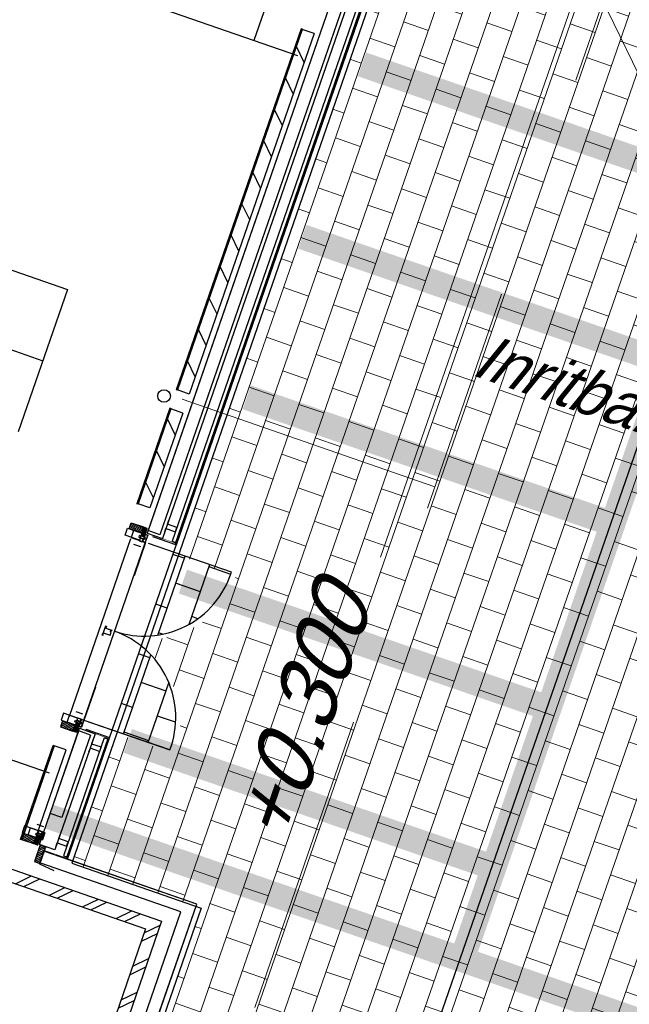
# Model space of a CAD drawing. Header units: metres. Extents: x 128615 to 129083, y 455669 to 456034.
# Tile 17 of 158: x 128748.35 to 128753.2, y 455835.78 to 455843.6. Entities that reach past the tile are written whole.
import ezdxf
from ezdxf.lldxf.tags import DXFTag

# ---------------------------------------------------------------- set-up
doc = ezdxf.new("R2010")
doc.units = ezdxf.units.M
doc.linetypes.add('DASHED', pattern=[19.049999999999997, 12.7, -6.35])
doc.linetypes.add('RI-AWZI_TERREINRIOLERING', pattern=[19.8, 6, -1.8, 2.4, -1.8, 1.8, -1.8, 2.4, -1.8])
for name, color, linetype, lineweight in [('B-WE-OG-HOOGTELIJN-G', 7, 'Continuous', 18), ('B-XX-RI-AWZI_TERREINRIOLERING-G', 10, 'RI-AWZI_TERREINRIOLERING', 18), ('B-XX-VH-BESTRATING-V', 1, 'Continuous', 18)]:
    doc.layers.add(name, color=color, linetype=linetype, lineweight=lineweight)
for name, color, linetype in [('B-XX-GR-GRAS-G', 90, 'Continuous'), ('B-XX-GR-KRUIDEN-G', 98, 'Continuous'), ('B-XX-KL-ELEKTRA-G_HDSR', 190, 'HDSR_Elektra'), ('B-XX-OG-BEBOUWING-G', 1, 'Continuous'), ('B-XX-RI-AWZI_BEDRIJFSWATER-G_HDSR', 150, 'HDSR_Bedrijfswater'), ('B-XX-RI-AWZI_BEDRIJFSWATER-T25_HDSR', 7, 'Continuous'), ('B-XX-RI-AWZI_TERREINRIOLERING-T25_HDSR', 7, 'Continuous'), ('B-XX-VH-BESTRATING-T25', 7, 'Continuous')]:
    doc.layers.add(name, color=color, linetype=linetype)
doc.styles.get("Standard").update_dxf_attribs({"font": 'arial.ttf'})
doc.styles.add('TAUW-ISOCP', font='tcb_isocp.shx')
doc.styles.add('tcb_isocp', font='tcb_isocp.shx')
tags = doc.linetypes.add('HDSR_Bedrijfswater', pattern='A,25,-2,["BW",Standard,S=1.5,R=0,X=0,Y=-0.75],-5', length=32).pattern_tags.tags
tags[6] = DXFTag(74, 10)
tags = doc.linetypes.add('HDSR_Elektra', pattern='A,25,-2,["E",Standard,S=1.5,R=0,X=0,Y=-0.75],-4', length=31).pattern_tags.tags
tags[6] = DXFTag(74, 10)
pattern_1 = [(70.90658155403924, (128778.7512123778, 455851.1508043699), (-0.1975346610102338, 0.06837709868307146), []), (160.9065815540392, (128778.7512123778, 455851.1508043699), (-0.1367541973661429, -0.3950693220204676), [0.2090343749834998, -0.2090343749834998]), (160.9065815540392, (128778.819589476, 455851.3483390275), (-0.1367541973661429, -0.3950693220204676), [-0.2090343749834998, 0.2090343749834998])]

msp = doc.modelspace()

# ---------------------------------------------------------------- hatches: boundary and pattern name
at = {"layer": 'B-XX-GR-GRAS-G'}
h = msp.add_hatch(dxfattribs=at)
h.set_pattern_fill('AR-SAND', color=256, scale=0.01999999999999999, angle=-116.5632943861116, style=0)
h.set_pattern_definition([(18.40658155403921, (128738.9979208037, 455858.1422880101), (0.2899431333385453, 0.935445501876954), [0, -0.7721600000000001, 0, -0.8636, 0, -0.8255]), (348.4065815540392, (128738.9979208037, 455858.1422880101), (1.318547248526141, 1.060693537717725), [0, -0.4165599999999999, 0, -0.6959599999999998, 0, -0.2666999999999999]), (308.4065815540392, (128738.4074554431, 455858.3466790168), (1.495894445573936, -0.5147657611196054), [0, -0.2539999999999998, 0, -0.9143999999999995, 0, -1.193799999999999]), (298.4065815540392, (128738.4074554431, 455858.3466790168), (1.588945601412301, -0.07820251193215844), [0, -0.1269999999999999, 0, -0.5994399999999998, 0, -0.6857999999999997])])
edge = h.paths.add_edge_path()
edge.add_line((128718.4737859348, 455835.5675399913), (128718.7100325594, 455835.4857626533))
edge.add_line((128718.7100325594, 455835.4857626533), (128719.8571266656, 455838.7996038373))
edge.add_line((128719.8571266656, 455838.7996038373), (128719.8603401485, 455838.8088872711))
edge.add_line((128719.8603401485, 455838.8088872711), (128728.6176974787, 455835.8094550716))
edge.add_line((128728.6176974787, 455835.8094550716), (128727.707325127, 455833.1514666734))
edge.add_line((128727.707325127, 455833.1514666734), (128743.7469743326, 455827.6091604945))
edge.add_line((128743.7469743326, 455827.6091604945), (128743.845094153, 455827.8926189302))
edge.add_line((128743.845094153, 455827.8926189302), (128753.1767621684, 455824.6659260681))
edge.add_line((128753.1767621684, 455824.6659260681), (128751.2071715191, 455818.9759738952))
edge.add_line((128751.2071715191, 455818.9759738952), (128750.9434317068, 455819.0672680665))
edge.add_line((128750.9434317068, 455819.0672680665), (128752.7621302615, 455824.3213079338))
edge.add_line((128752.7621302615, 455824.3213079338), (128743.9431941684, 455827.3740039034))
edge.add_line((128743.9431941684, 455827.3740039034), (128741.5596138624, 455820.5014139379))
edge.add_line((128741.5596138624, 455820.5014139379), (128737.240533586, 455821.9823502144))
edge.add_line((128737.240533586, 455821.9823502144), (128716.5853280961, 455830.8609510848))
edge.add_line((128716.5853280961, 455830.8609510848), (128714.6911999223, 455833.4517016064))
edge.add_line((128714.6911999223, 455833.4517016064), (128715.7625574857, 455836.506038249))
edge = h.paths.add_edge_path(flags=16)
edge.add_arc((128736.0536065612, 455824.6643860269), 0.244154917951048, 105.90658159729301, 215.9065814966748, ccw=False)
edge.add_arc((128736.1844503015, 455825.0423806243), 0.2441549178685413, 105.9065816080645, 215.9065815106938, ccw=False)
edge.add_arc((128736.3152940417, 455825.4203752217), 0.2441549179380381, 105.9065816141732, 215.9065815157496, ccw=False)
edge.add_arc((128736.446137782, 455825.798369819), 0.2441549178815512, 105.9065815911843, 215.9065814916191, ccw=False)
edge.add_arc((128736.5769815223, 455826.1763644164), 0.2441549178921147, 105.90658160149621, 215.9065815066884, ccw=False)
edge.add_arc((128736.6939270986, 455826.4675260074), 0.192303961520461, 87.04087111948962, 197.0408710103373, ccw=False)
edge.add_arc((128736.8470429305, 455826.4618143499), 0.2441549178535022, 15.906581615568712, 125.90658151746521, ccw=False)
edge.add_arc((128737.2250375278, 455826.3309706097), 0.2441549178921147, 15.90658159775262, 125.90658150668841, ccw=False)
edge.add_arc((128737.6030321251, 455826.2001268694), 0.2441549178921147, 15.90658159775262, 125.90658150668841, ccw=False)
edge.add_arc((128737.9810267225, 455826.0692831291), 0.2441549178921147, 15.90658159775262, 125.90658150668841, ccw=False)
edge.add_arc((128738.3590213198, 455825.9384393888), 0.2441549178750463, 15.906581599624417, 125.9065815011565, ccw=False)
edge.add_arc((128738.7370159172, 455825.8075956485), 0.2441549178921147, 15.90658159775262, 125.90658150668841, ccw=False)
edge.add_arc((128739.1150105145, 455825.6767519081), 0.2441549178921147, 15.90658159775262, 125.90658150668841, ccw=False)
edge.add_arc((128739.4930051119, 455825.5459081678), 0.2441549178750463, 15.906581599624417, 125.9065815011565, ccw=False)
edge.add_arc((128739.8709997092, 455825.4150644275), 0.2441549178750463, 15.906581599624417, 125.9065815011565, ccw=False)
edge.add_arc((128740.2489943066, 455825.2842206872), 0.2441549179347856, 15.906581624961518, 125.9065815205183, ccw=False)
edge.add_arc((128740.616738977, 455825.1509338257), 0.2403198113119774, 13.584983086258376, 123.58498299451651, ccw=False)
edge.add_arc((128740.8117478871, 455824.9662955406), 0.2441549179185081, -29.09341840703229, 80.90658149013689, ccw=False)
edge.add_arc((128740.9865099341, 455824.6064925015), 0.244154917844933, -29.093418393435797, 80.90658151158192, ccw=False)
edge.add_arc((128741.1428086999, 455824.2543287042), 0.2403171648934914, -33.732980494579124, 76.26701940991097, ccw=False)
edge.add_arc((128741.1996318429, 455823.923003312), 0.24415491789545, -55.86154654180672, 54.13845336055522, ccw=False)
edge.add_arc((128741.1936173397, 455823.5230485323), 0.2441549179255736, -55.86154652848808, 54.13845337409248, ccw=False)
edge.add_arc((128741.1513394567, 455823.1593286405), 0.2413992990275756, -67.96513201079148, 42.03486789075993, ccw=False)
edge.add_arc((128741.0627786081, 455822.9087853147), 0.1811171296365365, -101.49806459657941, 8.50193529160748, ccw=False)
edge.add_arc((128740.8834872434, 455822.9290621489), 0.2441549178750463, 195.9065815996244, 305.90658150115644, ccw=False)
edge.add_arc((128740.505492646, 455823.0599058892), 0.2441549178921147, 195.9065815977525, 305.90658150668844, ccw=False)
edge.add_arc((128740.1274980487, 455823.1907496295), 0.2441549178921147, 195.9065815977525, 305.90658150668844, ccw=False)
edge.add_arc((128739.7495034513, 455823.3215933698), 0.2441549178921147, 195.9065815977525, 305.90658150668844, ccw=False)
edge.add_arc((128739.3715088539, 455823.4524371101), 0.2441549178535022, 195.9065816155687, 305.90658151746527, ccw=False)
edge.add_arc((128738.9935142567, 455823.5832808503), 0.2441549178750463, 195.9065815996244, 305.90658150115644, ccw=False)
edge.add_arc((128738.6155196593, 455823.7141245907), 0.2441549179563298, 195.9065816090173, 305.90658150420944, ccw=False)
edge.add_arc((128738.2375250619, 455823.8449683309), 0.2441549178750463, 195.9065815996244, 305.90658150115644, ccw=False)
edge.add_arc((128737.8595304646, 455823.9758120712), 0.2441549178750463, 195.9065815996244, 305.90658150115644, ccw=False)
edge.add_arc((128737.4815358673, 455824.1066558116), 0.2441549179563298, 195.9065816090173, 305.90658150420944, ccw=False)
edge.add_arc((128737.1035412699, 455824.2374995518), 0.2441549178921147, 195.9065815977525, 305.90658150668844, ccw=False)
edge.add_arc((128736.7255466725, 455824.3683432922), 0.2441549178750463, 195.9065815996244, 305.90658150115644, ccw=False)
edge.add_arc((128736.3475520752, 455824.4991870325), 0.2441549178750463, 195.9065815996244, 305.90658150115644, ccw=False)
edge.add_arc((128736.0154299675, 455824.5666757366), 0.1659363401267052, 195.9065816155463, 305.9065815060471, ccw=False)
at = {"layer": 'B-XX-GR-KRUIDEN-G'}
h = msp.add_hatch(dxfattribs=at)
h.set_pattern_fill('SWAMP', color=256, scale=0.2, angle=-116.5632943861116, style=0)
h.set_pattern_definition([(340.9065815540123, (128738.9979208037, 455858.1422880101), (3.839350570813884, 3.326515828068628), [0.6349999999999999, -4.444999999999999]), (70.90658155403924, (128739.2979540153, 455858.0384307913), (-0.9611808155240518, 4.988231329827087), [0.3174999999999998, -8.481319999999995]), (70.90658155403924, (128739.3729632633, 455858.0124661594), (-0.9611808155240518, 4.988231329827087), [0.2539999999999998, -8.544819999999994]), (70.90658155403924, (128739.2229447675, 455858.0643954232), (-0.9611808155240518, 4.988231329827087), [0.2539999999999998, -8.544819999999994]), (40.90658155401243, (128739.4479706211, 455857.9865021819), (-0.9611719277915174, 4.988233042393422), [0.2032, -4.876799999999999]), (100.9065815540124, (128739.1479374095, 455858.0903594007), (-4.8005224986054, 1.661717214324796), [0.2032, -4.8768])])
edge = h.paths.add_edge_path()
edge.add_line((128948.4118116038, 455833.4579504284), (128948.6455033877, 455826.0782791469))
edge.add_line((128948.6455033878, 455826.0782791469), (128943.9095911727, 455812.3966981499))
edge.add_line((128943.9095911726, 455812.3966981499), (128941.3888850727, 455813.2785094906))
edge.add_line((128941.3888850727, 455813.2785094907), (128942.1339618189, 455815.4309623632))
edge.add_arc((128932.745274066, 455818.888458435), 10.00508554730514, -20.21683048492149, 71.17534409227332)
edge.add_line((128935.9736453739, 455828.358376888), (128892.1860483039, 455843.579290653))
edge.add_arc((128893.6952972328, 455847.9211051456), 4.596649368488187, -157.04283936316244, -109.16785423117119, ccw=False)
edge.add_arc((128894.4307678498, 455848.232645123), 5.395382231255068, 162.5112662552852, 202.9571606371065, ccw=False)
edge.add_line((128889.2847814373, 455849.8540560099), (128901.8557516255, 455885.6735668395))
edge.add_line((128901.8557516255, 455885.6735668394), (128887.2242848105, 455890.7225570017))
edge.add_line((128887.2242848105, 455890.7225570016), (128887.1817624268, 455890.5997140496))
edge.add_line((128887.1817624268, 455890.5997140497), (128874.5146120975, 455895.1035688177))
edge.add_line((128874.5146120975, 455895.1035688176), (128873.5283828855, 455892.2544503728))
edge.add_arc((128867.280722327, 455871.995513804), 21.20041917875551, 72.86074229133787, 176.4358647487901)
edge.add_line((128846.121308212, 455873.313454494), (128835.0103701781, 455877.1887525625))
edge.add_arc((128817.5916042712, 455889.2204382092), 21.17014088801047, -34.63404912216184, -24.22743715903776)
edge.add_line((128836.8971577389, 455880.5330640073), (128837.0847450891, 455880.5150973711))
edge.add_line((128837.0847450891, 455880.5150973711), (128838.2442237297, 455883.7950644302))
edge.add_line((128838.2442237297, 455883.7950644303), (128838.0851409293, 455883.9110295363))
edge.add_arc((128817.5916042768, 455889.2204382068), 21.17014088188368, -14.52468191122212, 21.05836036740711)
edge.add_line((128837.3478955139, 455896.8272655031), (128838.4437976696, 455897.45125095))
edge.add_line((128838.4437976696, 455897.45125095), (128836.9196742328, 455900.519436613))
edge.add_line((128836.9196742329, 455900.519436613), (128835.8290882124, 455899.9707426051))
edge.add_arc((128817.5916042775, 455889.2204382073), 21.17014088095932, 30.51773535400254, 65.7725628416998)
edge.add_line((128826.2789784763, 455908.5259916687), (128826.2969451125, 455908.713579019))
edge.add_line((128826.2969451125, 455908.7135790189), (128823.0169780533, 455909.8730576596))
edge.add_line((128823.0169780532, 455909.8730576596), (128822.9010129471, 455909.7139748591))
edge.add_arc((128817.591604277, 455889.2204382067), 21.17014088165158, 75.47531808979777, 155.5873596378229)
edge.add_line((128798.3142327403, 455897.9701702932), (128798.1176121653, 455897.9799474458))
edge.add_line((128798.1176121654, 455897.9799474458), (128797.7211869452, 455896.8585281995))
edge.add_line((128797.7211869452, 455896.8585281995), (128793.8072384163, 455898.2133509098))
edge.add_arc((128775.6531717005, 455909.0573338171), 21.14620778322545, -30.85117203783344, -24.45064201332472)
edge.add_line((128794.9029489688, 455900.3047239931), (128795.4902118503, 455900.2458409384))
edge.add_line((128795.4902118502, 455900.2458409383), (128796.7020683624, 455903.7467742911))
edge.add_line((128796.7020683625, 455903.746774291), (128796.1976420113, 455904.0486570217))
edge.add_arc((128775.6531716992, 455909.057333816), 21.14620778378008, -13.70124981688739, 21.18853243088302)
edge.add_line((128795.3698146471, 455916.7003760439), (128797.9082227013, 455917.9559061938))
edge.add_line((128797.9082227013, 455917.9559061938), (128796.4067381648, 455921.1222890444))
edge.add_line((128796.4067381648, 455921.1222890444), (128793.8362756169, 455919.8525566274))
edge.add_arc((128775.6531717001, 455909.0573338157), 21.1462077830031, 30.69740409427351, 65.54935799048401)
edge.add_line((128784.4057815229, 455928.3071110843), (128784.4646645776, 455928.8943739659))
edge.add_line((128784.4646645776, 455928.8943739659), (128780.9637312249, 455930.1062304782))
edge.add_line((128780.9637312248, 455930.1062304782), (128780.6618484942, 455929.6018041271))
edge.add_arc((128775.6531717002, 455909.0573338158), 21.14620778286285, 76.298750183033, 155.5095457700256)
edge.add_line((128756.4094808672, 455917.8233173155), (128755.8262168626, 455917.8979581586))
edge.add_line((128755.8262168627, 455917.8979581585), (128754.6142224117, 455914.3971073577))
edge.add_line((128754.6142224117, 455914.3971073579), (128755.1121866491, 455914.0802848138))
edge.add_arc((128775.6531716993, 455909.057333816), 21.1462077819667, 166.2589379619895, 191.7043835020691)
edge.add_line((128754.9466508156, 455904.7675673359), (128751.1985842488, 455903.6584638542))
edge.add_line((128751.1985842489, 455903.6584638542), (128751.1173775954, 455903.9197317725))
edge.add_line((128751.1173775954, 455903.9197317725), (128741.4969709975, 455907.2999279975))
edge.add_line((128741.4969709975, 455907.2999279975), (128757.0495062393, 455938.2990116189))
edge.add_line((128757.0495062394, 455938.2990116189), (128795.963293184, 455925.5684809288))
edge.add_line((128795.963293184, 455925.5684809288), (128808.0815679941, 455921.3936663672))
edge.add_line((128808.0815679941, 455921.3936663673), (128811.5859768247, 455919.9881814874))
edge.add_line((128811.5859768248, 455919.9881814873), (128842.9440111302, 455909.6012506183))
edge.add_line((128842.9440111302, 455909.6012506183), (128874.3253125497, 455899.2845629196))
edge.add_line((128874.3253125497, 455899.2845629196), (128897.3942134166, 455890.0887698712))
edge.add_line((128897.3942134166, 455890.0887698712), (128932.249899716, 455875.2515896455))
edge.add_line((128932.249899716, 455875.2515896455), (128958.9784740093, 455863.874893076))
edge.add_line((128958.9784740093, 455863.8748930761), (128948.4118116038, 455833.4579504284))
h.paths.add_polyline_path([(128845.694092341, 455904.4570519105), (128848.0856081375, 455905.5477301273), (128849.2310223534, 455903.2376735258), (128848.6444501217, 455901.5319182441), (128846.8291906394, 455902.1678003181)], flags=16)
at = {"layer": 'B-XX-OG-BEBOUWING-G'}
h = msp.add_hatch(dxfattribs=at)
h.set_pattern_fill('T,_O', color=256, scale=0.05985236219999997, angle=70.90658155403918)
h.set_pattern_definition([(115.9065815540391, (128750.1496517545, 455842.0761334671), (-0.1682426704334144, -0.08171813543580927), [])])
h.paths.add_polyline_path([(128750.6927675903, 455843.4926633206), (128750.5985014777, 455843.5252937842), (128749.6065359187, 455840.6596036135), (128749.700802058, 455840.6269732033)])
h = msp.add_hatch(dxfattribs=at)
h.set_pattern_fill('T,_O', color=256, scale=0.05985236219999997, angle=70.90658155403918)
h.set_pattern_definition([(115.9065815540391, (128749.4708909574, 455840.1152608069), (-0.1682426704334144, -0.08171813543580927), [])])
h.paths.add_polyline_path([(128749.2931886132, 455839.7543743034), (128749.3874547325, 455839.7217438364), (128749.6485933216, 455840.4761473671), (128749.554327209, 455840.5087778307)])
h = msp.add_hatch(dxfattribs=at)
h.set_pattern_fill('10300013,O', color=256, scale=99.75393699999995, angle=250.9065815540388)
h.set_pattern_definition([(25.90658155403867, (128744.0061487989, 455836.3595223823), (-0.0871660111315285, 0.1794588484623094), []), (25.90658155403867, (128744.0292217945, 455836.4261779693), (-0.0871660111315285, 0.1794588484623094), [])])
h.paths.add_polyline_path([(128742.240735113, 455836.1683592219), (128743.0662853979, 455838.5532921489), (128745.8942691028, 455837.5743788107), (128744.8272535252, 455834.4918765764), (128748.1831274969, 455833.3302326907), (128748.0623948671, 455832.981448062), (128748.2603537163, 455832.9129241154), (128748.5475016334, 455833.742465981), (128748.4532355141, 455833.775096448), (128748.3553441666, 455833.4922980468), (128745.0937363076, 455834.621311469), (128746.092227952, 455837.5058548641), (128749.353835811, 455836.376841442), (128749.0666879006, 455835.547299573), (128749.1609540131, 455835.5146691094), (128749.4807323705, 455836.438477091), (128740.4311845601, 455839.5709998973), (128740.3985541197, 455839.4767337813), (128742.8683265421, 455838.6218160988), (128742.1113001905, 455836.434842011), (128738.9622871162, 455837.5248804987), (128738.8937631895, 455837.3269216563)])
h = msp.add_hatch(dxfattribs=at)
h.set_pattern_fill('ANSI31', color=256, scale=0.09975393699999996, angle=-109.0934184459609, style=0)
h.set_pattern_definition([(115.9065815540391, (128774.1233714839, 455835.0596692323), (-0.01121617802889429, -0.005447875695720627), [])])
h.paths.add_polyline_path([(128749.2228032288, 455839.5571370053), (128749.2390945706, 455839.6042011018), (128749.3362516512, 455839.570569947), (128749.3199602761, 455839.5235058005)])
h = msp.add_hatch(dxfattribs=at)
h.set_pattern_fill('ANSI31', color=256, scale=0.04987696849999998, angle=25.90658155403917, style=0)
h.set_pattern_definition([(250.9065815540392, (128774.1233714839, 455835.0596692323), (0.005891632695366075, -0.002039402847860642), [])])
h.paths.add_polyline_path([(128749.3430078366, 455839.4923174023), (128749.3642042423, 455839.5535517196), (128749.3431680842, 455839.5608334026), (128749.3219717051, 455839.4995991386)])
h = msp.add_hatch(dxfattribs=at)
h.set_pattern_fill('ANSI37', color=256, scale=0.01995078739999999, angle=-109.0934184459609, style=0)
h.set_pattern_definition([(115.9065815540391, (128774.1217399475, 455835.0549559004), (-0.002243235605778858, -0.001089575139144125), []), (205.9065815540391, (128774.1217399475, 455835.0549559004), (0.001089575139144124, -0.002243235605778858), [])])
h.paths.add_polyline_path([(128749.3642042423, 455839.5535517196), (128749.366282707, 455839.5595561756), (128749.3452455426, 455839.5668382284), (128749.3431670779, 455839.5608337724)])
h = msp.add_hatch(dxfattribs=at)
h.set_pattern_fill('BRICK', color=256, scale=0.03291879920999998, angle=-26.50973163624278)
h.set_pattern_definition(pattern_1)
h.paths.add_polyline_path([(128750.035785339, 455839.2123073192), (128749.5774375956, 455839.3709654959), (128749.3463515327, 455838.7033807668, 0.3253126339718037)])
h = msp.add_hatch(dxfattribs=at)
h.set_pattern_fill('BRICK', color=256, scale=0.03291879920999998, angle=-26.50973163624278)
h.set_pattern_definition(pattern_1)
h.paths.add_polyline_path([(128749.3190669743, 455838.6245583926), (128749.0879809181, 455837.9569736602), (128749.5463286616, 455837.7983154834, 0.3253126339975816)])
h = msp.add_hatch(dxfattribs=at)
h.set_pattern_fill('ANSI31', color=256, scale=0.09975393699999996, angle=-109.0934184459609, style=0)
h.set_pattern_definition([(205.906581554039, (128771.046422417, 455826.1706683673), (-0.005447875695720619, 0.01121617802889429), [])])
h.paths.add_polyline_path([(128748.694142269, 455838.029887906), (128748.6778509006, 455837.9828237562), (128748.7750079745, 455837.9491926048), (128748.7912993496, 455837.9962567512)])
h = msp.add_hatch(dxfattribs=at)
h.set_pattern_fill('ANSI31', color=256, scale=0.04987696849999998, angle=25.90658155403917, style=0)
h.set_pattern_definition([(70.90658155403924, (128771.046422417, 455826.1706683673), (0.005891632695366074, -0.002039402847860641), [])])
h.paths.add_polyline_path([(128748.8286962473, 455838.0065221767), (128748.8074998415, 455837.9452878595), (128748.7864636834, 455837.9525695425), (128748.8076600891, 455838.0138038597)])
h = msp.add_hatch(dxfattribs=at)
h.set_pattern_fill('ANSI37', color=256, scale=0.01995078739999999, angle=-109.0934184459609, style=0)
h.set_pattern_definition([(205.906581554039, (128771.0480539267, 455826.175381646), (-0.001089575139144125, 0.002243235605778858), []), (115.9065815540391, (128771.0480539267, 455826.175381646), (0.002243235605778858, 0.001089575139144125), [])])
h.paths.add_polyline_path([(128748.8074998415, 455837.9452878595), (128748.8054213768, 455837.9392834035), (128748.7843842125, 455837.9465654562), (128748.7864626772, 455837.9525699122)])
h = msp.add_hatch(dxfattribs=at)
h.set_pattern_fill('ANSI31', color=256, scale=0.09975393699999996, angle=-109.0934184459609, style=0)
h.set_pattern_definition([(205.906581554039, (128770.7365282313, 455825.2754147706), (-0.005447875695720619, 0.01121617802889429), [])])
h.paths.add_polyline_path([(128748.3842480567, 455837.134634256), (128748.3679567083, 455837.0875701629), (128748.4651137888, 455837.0539390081), (128748.4814051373, 455837.1010031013)])
h = msp.add_hatch(dxfattribs=at)
h.set_pattern_fill('ANSI31', color=256, scale=0.04987696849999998, angle=25.90658155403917, style=0)
h.set_pattern_definition([(70.90658155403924, (128770.7365282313, 455825.2754147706), (0.005891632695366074, -0.002039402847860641), [])])
h.paths.add_polyline_path([(128748.5188020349, 455837.1112685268), (128748.4976056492, 455837.0500342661), (128748.476569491, 455837.0573159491), (128748.4977658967, 455837.1185502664)])
h = msp.add_hatch(dxfattribs=at)
h.set_pattern_fill('ANSI31', color=256, scale=0.09975393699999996, angle=160.9065815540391, style=0)
h.set_pattern_definition([(205.9065815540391, (128771.5065739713, 455834.9318556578), (0.005447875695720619, -0.01121617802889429), [])])
h.paths.add_polyline_path([(128748.5163345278, 455837.0432585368), (128748.4706684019, 455836.9113336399), (128748.5117148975, 455836.897125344), (128748.5573809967, 455837.0290501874)])
h = msp.add_hatch(dxfattribs=at)
h.set_pattern_fill('ANSI37', color=256, scale=0.01995078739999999, angle=-109.0934184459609, style=0)
h.set_pattern_definition([(205.906581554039, (128770.738159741, 455825.2801280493), (-0.001089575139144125, 0.002243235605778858), []), (115.9065815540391, (128770.738159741, 455825.2801280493), (0.002243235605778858, 0.001089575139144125), [])])
h.paths.add_polyline_path([(128748.4976056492, 455837.0500342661), (128748.4955271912, 455837.0440298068), (128748.4744900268, 455837.0513118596), (128748.4765684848, 455837.057316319)])
at = {"layer": 'B-XX-VH-BESTRATING-V'}
h = msp.add_hatch(dxfattribs=at)
h.set_pattern_fill('BRICK', color=256, scale=0.03307086, angle=-116.5097316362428)
h.set_pattern_definition([(340.9065815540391, (128781.00315288, 455850.7668853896), (0.0686929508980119, 0.1984471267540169), []), (70.90658155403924, (128781.00315288, 455850.7668853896), (-0.3968942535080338, 0.1373859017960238), [0.2099999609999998, -0.2099999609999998]), (70.90658155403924, (128781.2016000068, 455850.6981924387), (-0.3968942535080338, 0.1373859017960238), [-0.2099999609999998, 0.2099999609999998])])
edge = h.paths.add_edge_path()
edge.add_line((128831.6126664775, 455838.8346340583), (128839.0652869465, 455860.4902585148))
edge.add_line((128839.0652869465, 455860.4902585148), (128836.3034510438, 455861.4412710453))
edge.add_line((128836.3034510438, 455861.4412710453), (128833.541615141, 455862.3922835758))
edge.add_arc((128834.2946828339, 455864.407557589), 2.151381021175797, 165.7586443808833, 249.5102871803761, ccw=False)
edge.add_line((128832.2094179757, 455864.936812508), (128832.7229766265, 455866.3634640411))
edge.add_line((128832.7229766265, 455866.3634640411), (128829.5305935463, 455867.4960062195))
edge.add_line((128829.5305935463, 455867.4960062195), (128825.7790093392, 455865.6897798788))
edge.add_line((128825.7790093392, 455865.6897798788), (128824.1892600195, 455861.2288345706))
edge.add_line((128824.1892600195, 455861.2288345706), (128829.3480097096, 455859.4118744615))
edge.add_arc((128828.6821113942, 455857.5376763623), 1.98897940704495, -20.160679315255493, 70.43999003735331, ccw=False)
edge.add_line((128830.5492255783, 455856.8521665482), (128825.085613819, 455841.0700632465))
edge.add_arc((128820.6003911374, 455842.5189337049), 4.713432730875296, 246.4303146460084, 342.09788309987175, ccw=False)
edge.add_line((128818.7156584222, 455838.1987218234), (128794.9887339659, 455846.4591081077))
edge.add_line((128794.9887339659, 455846.4591081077), (128740.4443933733, 455865.3829613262))
edge.add_arc((128742.7378552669, 455872.1050294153), 7.102546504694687, 156.7495911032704, 251.16118143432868, ccw=False)
edge.add_line((128736.2121179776, 455874.9087625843), (128740.8492055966, 455888.4475361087))
edge.add_arc((128747.4193090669, 455885.7839878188), 7.08948158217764, 110.50432189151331, 157.9321541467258, ccw=False)
edge.add_line((128744.936019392, 455892.4243207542), (128746.0560372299, 455895.6599412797))
edge.add_line((128746.0560372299, 455895.6599412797), (128750.9663574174, 455893.9602221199))
edge.add_line((128750.9663574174, 455893.9602221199), (128752.5278960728, 455898.5416274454))
edge.add_line((128752.5278960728, 455898.5416274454), (128752.0152830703, 455900.3559231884))
edge.add_line((128752.0152830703, 455900.3559231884), (128751.9765845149, 455900.3451798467))
edge.add_line((128751.9765845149, 455900.3451798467), (128751.0126086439, 455903.818817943))
edge.add_line((128751.0126086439, 455903.818817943), (128743.3040688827, 455906.5354959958))
edge.add_line((128743.3040688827, 455906.5354959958), (128719.892912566, 455838.9029857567))
edge.add_line((128719.892912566, 455838.9029857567), (128720.2712589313, 455838.7734198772))
edge.add_line((128720.2712589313, 455838.7734198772), (128743.5504862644, 455906.0245387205))
edge.add_line((128743.5504862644, 455906.0245387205), (128750.6829467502, 455903.5108851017))
edge.add_line((128750.6829467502, 455903.5108851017), (128752.1090925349, 455898.5527556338))
edge.add_line((128752.1090925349, 455898.5527556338), (128750.717407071, 455894.4696833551))
edge.add_line((128750.717407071, 455894.4696833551), (128745.8088863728, 455896.1687796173))
edge.add_line((128745.8088863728, 455896.1687796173), (128744.6185725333, 455892.7300809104))
edge.add_arc((128747.419309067, 455885.7839878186), 7.489481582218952, 111.9598016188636, 158.0177529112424)
edge.add_line((128740.4743136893, 455888.5874452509), (128735.6521931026, 455874.5084362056))
edge.add_arc((128742.711383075, 455872.0759849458), 7.466524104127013, 160.9871051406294, 251.273710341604)
edge.add_line((128740.3142736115, 455865.0047157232), (128794.856583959, 455846.0815660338))
edge.add_line((128794.856583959, 455846.0815660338), (128818.5714073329, 455837.8252763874))
edge.add_arc((128820.6003911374, 455842.5189337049), 5.113432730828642, 246.6220382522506, 342.0506229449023)
edge.add_line((128825.4649488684, 455840.9430934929), (128830.9260443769, 455856.717928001))
edge.add_arc((128828.6821113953, 455857.5376763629), 2.388979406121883, 339.9318582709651, 430.4537588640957)
edge.add_line((128829.4813863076, 455859.7889831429), (128824.7008226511, 455861.4727425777))
edge.add_line((128824.7008226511, 455861.4727425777), (128826.1020253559, 455865.4046131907))
edge.add_line((128826.1020253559, 455865.4046131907), (128829.4604913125, 455867.0964502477))
edge.add_line((128829.4604913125, 455867.0964502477), (128832.2105117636, 455866.120842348))
edge.add_line((128832.2105117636, 455866.120842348), (128831.8267665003, 455865.0548087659))
edge.add_arc((128834.2946828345, 455864.4075575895), 2.551381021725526, 165.3042260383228, 249.6319906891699)
edge.add_line((128833.4066780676, 455862.0156979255), (128838.5569163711, 455860.2422612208))
edge.add_line((128838.5569163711, 455860.2422612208), (128831.2322111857, 455838.9583295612))
edge.add_arc((128836.4510621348, 455837.3560573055), 5.459274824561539, 162.9326608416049, 251.688394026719)
edge.add_line((128834.7358411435, 455832.1732300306), (128868.2102711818, 455820.5590485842))
edge.add_arc((128870.243457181, 455825.3755239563), 5.22802833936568, 247.1138597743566, 340.4610631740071)
edge.add_line((128875.1704265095, 455823.6270235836), (128882.5907182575, 455844.7795449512))
edge.add_arc((128880.2053561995, 455845.6949556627), 2.55498119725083, 339.0051081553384, 400.5811834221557)
edge.add_line((128882.1458260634, 455847.357034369), (128879.1820600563, 455850.9862143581))
edge.add_line((128879.1820600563, 455850.9862143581), (128886.2461834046, 455856.9579368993))
edge.add_arc((128882.7728296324, 455860.6776088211), 5.089218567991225, 313.038728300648, 342.0620473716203)
edge.add_line((128887.6146643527, 455859.110196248), (128893.0181774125, 455874.5159597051))
edge.add_arc((128882.8722026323, 455877.7590635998), 10.65169127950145, 342.2738127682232, 419.290512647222)
edge.add_line((128888.3118646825, 455886.917043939), (128886.2148499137, 455887.872679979))
edge.add_line((128886.2148499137, 455887.872679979), (128886.1094443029, 455887.4783866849))
edge.add_line((128886.1094443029, 455887.4783866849), (128888.1745737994, 455886.5274173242))
edge.add_arc((128882.8857705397, 455877.7600346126), 10.23906438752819, -17.723255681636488, 58.900096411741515, ccw=False)
edge.add_line((128892.6388684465, 455874.6430616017), (128887.2355901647, 455859.2379771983))
edge.add_arc((128882.7728296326, 455860.677608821), 4.689218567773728, 313.1287842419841, 342.12093767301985, ccw=False)
edge.add_line((128885.978569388, 455857.2553283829), (128883.1729931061, 455854.8264816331))
edge.add_line((128883.1729931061, 455854.8264816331), (128878.5836409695, 455851.0866857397))
edge.add_line((128878.5836409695, 455851.0866857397), (128881.839104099, 455847.1002356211))
edge.add_arc((128880.2053561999, 455845.6949556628), 2.15498119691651, -21.143024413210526, 40.70070699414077, ccw=False)
edge.add_line((128882.2152704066, 455844.9176598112), (128877.8010034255, 455832.3322089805))
edge.add_line((128877.8010034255, 455832.3322089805), (128874.7932273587, 455823.7601450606))
edge.add_arc((128870.243457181, 455825.3755239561), 4.828028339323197, 246.96541338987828, 340.45278373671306, ccw=False)
edge.add_line((128868.354313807, 455820.9324400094), (128834.8638834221, 455832.552191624))
edge.add_arc((128836.4510621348, 455837.3560573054), 5.059274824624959, 163.0072479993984, 251.7166439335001, ccw=False)
h = msp.add_hatch(dxfattribs=at)
h.set_pattern_fill('BRICK', color=256, scale=0.03307086, angle=-116.5097316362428)
h.set_pattern_definition([(340.9065815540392, (128778.1828872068, 455854.1191263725), (0.06869295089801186, 0.1984471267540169), []), (70.90658155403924, (128778.1828872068, 455854.1191263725), (-0.3968942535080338, 0.1373859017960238), [0.2099999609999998, -0.2099999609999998]), (70.90658155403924, (128778.3813343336, 455854.0504334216), (-0.3968942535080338, 0.1373859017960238), [-0.2099999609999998, 0.2099999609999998])])
edge = h.paths.add_edge_path()
edge.add_arc((128751.3219678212, 455846.394278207), 9.372125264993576, 338.0283954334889, 431.0771489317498)
edge.add_line((128754.3612985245, 455855.2598972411), (128737.5441658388, 455861.0866553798))
edge.add_arc((128735.7230812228, 455855.8650819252), 5.53002518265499, 70.77318686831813, 161.0931870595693)
edge.add_line((128730.4914183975, 455857.6569755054), (128723.5752764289, 455837.6419488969))
edge.add_line((128723.5752764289, 455837.6419488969), (128723.9537030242, 455837.5123555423))
edge.add_line((128723.9537030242, 455837.5123555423), (128729.7329794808, 455854.2081124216))
edge.add_line((128729.7329794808, 455854.2081124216), (128729.7329354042, 455854.2081276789))
edge.add_line((128729.7329354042, 455854.2081276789), (128730.8698377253, 455857.5273652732))
edge.add_arc((128735.7230656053, 455855.8651140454), 5.129999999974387, 70.77344927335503, 161.0934494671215, ccw=False)
edge.add_line((128737.4123963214, 455860.708982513), (128754.2316041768, 455854.8815067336))
edge.add_arc((128751.3225362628, 455846.394138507), 8.972073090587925, -22.100399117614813, 71.08071322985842, ccw=False)
edge.add_line((128759.6353953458, 455843.0185690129), (128750.7112081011, 455817.2386564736))
edge.add_line((128750.7112081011, 455817.2386564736), (128751.0899095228, 455817.1086747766))
edge.add_line((128751.0899095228, 455817.1086747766), (128760.0133899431, 455842.8877252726))
h = msp.add_hatch(dxfattribs=at)
h.set_pattern_fill('BRICK', color=256, scale=0.03299999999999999, angle=-26.50973163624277)
h.set_pattern_definition([(70.90658155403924, (128778.8590521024, 455851.1544226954), (-0.198021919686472, 0.06854576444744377), []), (160.9065815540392, (128778.8590521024, 455851.1544226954), (-0.1370915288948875, -0.396043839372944), [0.2095499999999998, -0.2095499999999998]), (160.9065815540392, (128778.9275978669, 455851.3524446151), (-0.1370915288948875, -0.396043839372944), [-0.2095499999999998, 0.2095499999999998])])
edge = h.paths.add_edge_path()
edge.add_line((128759.0012112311, 455841.1863204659), (128756.2850414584, 455842.1265291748))
edge.add_line((128756.2850414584, 455842.1265291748), (128756.9285131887, 455843.985455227))
edge.add_line((128756.9285131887, 455843.985455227), (128751.8303110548, 455845.7502101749))
edge.add_line((128751.8303110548, 455845.7502101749), (128749.770277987, 455839.7989788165))
edge.add_line((128749.770277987, 455839.7989788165), (128749.6133143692, 455839.3455264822))
edge.add_line((128749.6133143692, 455839.3455264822), (128750.0727927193, 455839.1864769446))
edge.add_arc((128749.376647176, 455839.4063082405), 0.7300304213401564, 270.3932955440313, 342.4747413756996, ccw=False)
edge.add_line((128749.3816582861, 455838.6762950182), (128749.3543064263, 455838.5972782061))
edge.add_arc((128748.8990532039, 455838.0265865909), 0.730030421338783, -20.66157826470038, 51.419867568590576, ccw=False)
edge.add_line((128749.5821286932, 455837.7689972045), (128749.1226503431, 455837.928046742))
edge.add_line((128749.1226503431, 455837.928046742), (128748.7668211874, 455836.9000915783))
edge.add_line((128748.7668211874, 455836.9000915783), (128748.7715461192, 455836.8984560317))
edge.add_line((128748.7715461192, 455836.8984560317), (128749.7962317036, 455836.5417375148))
edge.add_line((128749.7962317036, 455836.5417375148), (128749.3840739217, 455835.3510545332))
edge.add_line((128749.3840739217, 455835.3510545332), (128750.2470342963, 455835.052338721))
edge.add_arc((128749.3065641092, 455835.3160880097), 0.9767537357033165, 254.53461634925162, 344.3341625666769, ccw=False)
edge.add_line((128749.0461067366, 455834.3747008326), (128748.4485411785, 455832.6483931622))
edge.add_line((128748.4485411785, 455832.6483931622), (128748.772708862, 455832.5361817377))
edge.add_arc((128748.0167196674, 455832.7978692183), 0.7999999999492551, 285.74057402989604, 340.906581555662, ccw=False)
edge.add_line((128748.2337453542, 455832.0278693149), (128747.1355242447, 455828.8552173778))
edge.add_line((128747.1355242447, 455828.8552173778), (128747.1582039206, 455828.8473667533))
edge.add_line((128747.1582039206, 455828.8473667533), (128747.1418484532, 455828.8001174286))
edge.add_line((128747.1418484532, 455828.8001174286), (128746.812994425, 455827.9234606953))
edge.add_line((128746.812994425, 455827.9234606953), (128746.5191842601, 455827.0749792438))
edge.add_line((128746.5191842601, 455827.0749792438), (128753.3035208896, 455824.7265647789))
edge.add_line((128753.3035208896, 455824.7265647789), (128759.0012112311, 455841.1863204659))

# ---------------------------------------------------------------- linework, layer by layer
at = {"layer": 'B-XX-KL-ELEKTRA-G_HDSR', "linetype": 'DASHED', "const_width": 0.1999999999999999}
for points in [[(128758.6554637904, 455855.7404761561), (128751.8682653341, 455836.1329080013), (128748.5859420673, 455837.2690906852)], [(128753.9823573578, 455842.2403179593), (128751.0733059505, 455843.2472920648)], [(128753.5080509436, 455840.8700870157), (128750.5989973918, 455841.8770616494)], [(128753.06645219, 455839.5943553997), (128750.1573997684, 455840.6013298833)], [(128752.5594338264, 455838.1296261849), (128749.6503802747, 455839.1366008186)], [(128752.1211072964, 455836.8633442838), (128749.2120537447, 455837.8703189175)], [(128765.3437655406, 455831.4683324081), (128751.8682653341, 455836.1329080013)]]:
    msp.add_lwpolyline(points, dxfattribs=at)
at = {"layer": 'B-XX-OG-BEBOUWING-G'}
for p, q in [((128754.2404232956, 455852.8418690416), (128749.7666454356, 455839.9175681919)), ((128754.2404232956, 455852.8418690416), (128749.7666454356, 455839.9175681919)), ((128750.5629706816, 455843.3159142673), (128742.6728961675, 455846.0470825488)), ((128751.3619613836, 455845.2886676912), (128749.3653454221, 455839.5206420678)), ((128751.4507468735, 455845.2402042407), (128749.4668674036, 455839.5089730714)), ((128751.4845073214, 455845.2462480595), (128749.4878913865, 455839.4782224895)), ((128751.5579029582, 455845.2143160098), (128749.5653215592, 455839.4579458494)), ((128751.5861827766, 455845.204526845), (128749.5936014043, 455839.448156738)), ((128749.5977476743, 455839.4296393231), (128751.6008897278, 455845.2165181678)), ((128751.0923192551, 455844.5096983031), (128749.3726012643, 455839.5416034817)), ((128751.3185579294, 455844.4313851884), (128749.5869590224, 455839.4289675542)), ((128749.5936014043, 455839.448156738), (128751.3185579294, 455844.4313851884)), ((128750.4132317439, 455844.0116702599), (128750.2141860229, 455843.4366469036)), ((128742.6568271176, 455843.5610131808), (128748.7334358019, 455841.4575804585)), ((128750.5897559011, 455843.530524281), (128749.5964282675, 455840.6608992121)), ((128749.6058548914, 455840.6576361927), (128750.5991824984, 455843.5272612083)), ((128750.5985014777, 455843.5252937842), (128749.6065359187, 455840.6596036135)), ((128750.6927675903, 455843.4926633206), (128749.700802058, 455840.6269732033)), ((128750.5991824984, 455843.5272612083), (128750.5897559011, 455843.530524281)), ((128750.6927675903, 455843.4926633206), (128750.5985014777, 455843.5252937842)), ((128742.4610444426, 455842.9954164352), (128748.5376531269, 455840.8919837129)), ((128748.7334358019, 455841.4575804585), (128748.3418704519, 455840.3263869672)), ((128749.6058548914, 455840.6576361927), (128749.5964282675, 455840.6608992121)), ((128749.700802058, 455840.6269732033), (128749.6065359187, 455840.6596036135)), ((128749.545581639, 455840.5140083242), (128749.2830809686, 455839.7556698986)), ((128749.2925075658, 455839.7524068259), (128749.5550082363, 455840.5107452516)), ((128749.5550082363, 455840.5107452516), (128749.545581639, 455840.5140083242)), ((128749.554327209, 455840.5087778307), (128749.2931886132, 455839.7543743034)), ((128749.6485933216, 455840.4761473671), (128749.3874547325, 455839.7217438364)), ((128749.6485933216, 455840.4761473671), (128749.554327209, 455840.5087778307)), ((128748.5888287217, 455837.6128138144), (128740.6987542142, 455840.3439820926)), ((128749.2925075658, 455839.7524068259), (128749.2830809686, 455839.7556698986)), ((128749.3874547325, 455839.7217438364), (128749.2931886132, 455839.7543743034)), ((128740.4311845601, 455839.5709998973), (128749.4807323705, 455836.438477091)), ((128749.3668838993, 455839.4945909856), (128748.8584791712, 455838.0258601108)), ((128749.3653454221, 455839.5206420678), (128749.4878913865, 455839.4782224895)), ((128749.4668674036, 455839.5089730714), (128749.3726012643, 455839.5416034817)), ((128749.4077728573, 455839.4953995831), (128749.5977554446, 455839.4296366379)), ((128749.234186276, 455839.4771878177), (128748.7453598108, 455838.0650166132)), ((128749.3158094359, 455839.4133139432), (128749.2611350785, 455839.4322395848)), ((128749.3533966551, 455839.4464790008), (128749.2616841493, 455839.1815306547)), ((128750.035785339, 455839.2123073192), (128749.3774018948, 455839.4402083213)), ((128749.5653215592, 455839.4579458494), (128749.5936091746, 455839.4481540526)), ((128749.0094966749, 455838.7113802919), (128749.0160227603, 455838.7302335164)), ((128749.0142099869, 455838.7097487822), (128749.0094966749, 455838.7113802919)), ((128749.0179080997, 455838.7295809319), (128749.0120346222, 455838.7126130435)), ((128749.0120346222, 455838.7126130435), (128749.0148626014, 455838.711634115)), ((128749.0148626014, 455838.711634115), (128749.0142099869, 455838.7097487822)), ((128749.0290749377, 455838.7679399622), (128749.0160227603, 455838.7302335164)), ((128749.0160227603, 455838.7302335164), (128749.0725824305, 455838.710655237)), ((128749.0333189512, 455838.7802004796), (128749.0290749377, 455838.7679399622)), ((128749.0309602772, 455838.7672873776), (128749.0345516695, 455838.7776625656)), ((128749.0780933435, 455838.7509721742), (128749.0309602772, 455838.7672873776)), ((128749.0380322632, 455838.77856897), (128749.0333189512, 455838.7802004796)), ((128749.0420189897, 455838.7809375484), (128749.0344776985, 455838.7835479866)), ((128749.0345516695, 455838.7776625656), (128749.0373796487, 455838.7766836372)), ((128749.0420189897, 455838.7809375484), (128749.03731688, 455838.7673536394)), ((128749.03731688, 455838.7673536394), (128749.0844499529, 455838.7510384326)), ((128749.0373796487, 455838.7766836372), (128749.0380322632, 455838.77856897)), ((128749.0725824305, 455838.710655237), (128749.0807400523, 455838.7342217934)), ((128749.0731987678, 455838.7368322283), (128749.0780933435, 455838.7509721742)), ((128749.0807400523, 455838.7342217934), (128749.0731987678, 455838.7368322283)), ((128749.0844499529, 455838.7510384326), (128749.080858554, 455838.7406632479)), ((128748.8645701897, 455838.0343077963), (128748.9569129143, 455838.3010767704)), ((128748.8555302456, 455838.0836129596), (128748.8008558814, 455838.1025386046)), ((128748.8617422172, 455838.0352867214), (128749.5463286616, 455837.7983154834)), ((128749.5463286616, 455837.7983154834), (128748.8813220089, 455838.0285091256)), ((128748.915752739, 455837.9168574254), (128748.8214865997, 455837.9494878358)), ((128748.8776959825, 455837.9640600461), (128749.0676785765, 455837.8982970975)), ((128749.0246840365, 455837.8960976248), (128748.6999485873, 455836.9579691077)), ((128749.0529638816, 455837.8863085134), (128748.7229774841, 455836.9330105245)), ((128749.0529638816, 455837.8863085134), (128748.7282284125, 455836.9481799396)), ((128748.7330273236, 455836.931547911), (128749.0676708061, 455837.8982997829)), ((128749.0246840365, 455837.8960976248), (128749.0529716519, 455837.8863058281)), ((128748.3595201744, 455837.0875943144), (128748.6177808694, 455837.8336838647)), ((128748.6272074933, 455837.8304208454), (128748.3689467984, 455837.084331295)), ((128748.6275275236, 455837.8313453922), (128748.3698420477, 455837.0869175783)), ((128748.4641081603, 455837.0542871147), (128748.7217936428, 455837.7987149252)), ((128748.6272074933, 455837.8304208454), (128748.6177808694, 455837.8336838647)), ((128748.7217936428, 455837.7987149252), (128748.6275275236, 455837.8313453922)), ((128746.092227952, 455837.5058548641), (128749.353835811, 455836.376841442)), ((128748.5456360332, 455837.1883593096), (128748.4909616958, 455837.2072850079)), ((128748.3689467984, 455837.084331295), (128748.3595201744, 455837.0875943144)), ((128748.3698420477, 455837.0869175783), (128748.4641081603, 455837.0542871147)), ((128748.5454127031, 455836.9944749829), (128748.5127822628, 455836.9002088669)), ((128748.5140190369, 455836.8905819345), (128748.5509023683, 455836.995982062)), ((128749.7599048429, 455836.5740756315), (128748.5454127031, 455836.9944749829)), ((128748.5509023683, 455836.995982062), (128748.6240950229, 455836.9695959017)), ((128748.6387534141, 455836.9641810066), (128748.737740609, 455836.929916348)), ((128748.6999485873, 455836.9579691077), (128748.7282284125, 455836.9481799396)), ((128749.6330082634, 455836.5124399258), (128748.5127822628, 455836.9002088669)), ((128748.6259959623, 455836.8383350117), (128748.5140190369, 455836.8905819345)), ((128749.3683394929, 455835.4428821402), (128749.7599048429, 455836.5740756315)), ((128749.274073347, 455835.4755125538), (128749.6330082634, 455836.5124399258)), ((128749.353835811, 455836.376841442), (128749.0666879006, 455835.547299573)), ((128749.4807323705, 455836.438477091), (128749.1609540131, 455835.5146691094))]:
    msp.add_line(p, q, dxfattribs=at)
for points in [[(128738.9979208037, 455858.1422880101), (128754.2878022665, 455852.8496587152), (128748.7661964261, 455836.898286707), (128749.7962317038, 455836.5417375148), (128746.8139757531, 455827.9262956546), (128731.0222701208, 455833.3894579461), (128733.07324575, 455839.3145232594), (128731.6191326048, 455839.8178680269), (128735.0329881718, 455849.6839306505), (128735.9685248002, 455849.3600923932), (128738.9979208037, 455858.1422880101)], [(128738.9979208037, 455858.1422880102), (128754.2878022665, 455852.8496587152), (128748.7661964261, 455836.898286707), (128749.7962317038, 455836.5417375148), (128746.8139757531, 455827.9262956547), (128731.0222701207, 455833.3894579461), (128733.07324575, 455839.3145232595), (128731.6191326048, 455839.817868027), (128735.0329881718, 455849.6839306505), (128735.9685248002, 455849.3600923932), (128738.9979208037, 455858.1422880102)], [(128746.7840081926, 455827.9770051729), (128749.7599048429, 455836.5740756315), (128748.7324040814, 455836.9297474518), (128754.2404232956, 455852.8418690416), (128738.9881645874, 455858.1214751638)], [(128749.5033096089, 455839.5227390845), (128749.5154960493, 455839.5579445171), (128749.5909089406, 455839.5318401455), (128749.6028897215, 455839.5664514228), (128749.5274768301, 455839.5925557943), (128749.5389583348, 455839.6257247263)], [(128748.8287424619, 455837.9704493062), (128748.9512884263, 455837.9280297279), (128748.632057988, 455837.0058046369), (128748.5095120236, 455837.0482242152), (128748.8287424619, 455837.9704493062)], [(128748.915752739, 455837.9168574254), (128748.6886732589, 455837.2608473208), (128748.5944071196, 455837.2934777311), (128748.8214865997, 455837.9494878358)], [(128748.9358857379, 455837.8835077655), (128748.9236992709, 455837.8483022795), (128748.9991121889, 455837.8221979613), (128748.9871313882, 455837.7875866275), (128748.9117184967, 455837.8136909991), (128748.9002369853, 455837.7805220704)], [(128748.6393230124, 455837.0267925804), (128748.6506273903, 455837.0594497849), (128748.7260402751, 455837.0333454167), (128748.7380210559, 455837.0679566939), (128748.6626081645, 455837.0940610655), (128748.6740896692, 455837.1272299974)]]:
    msp.add_lwpolyline(points, dxfattribs=at)
for points in [[(128749.2228032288, 455839.5571370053), (128749.2390945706, 455839.6042011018), (128749.3362516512, 455839.570569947), (128749.3199602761, 455839.5235058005)], [(128749.3040658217, 455839.465593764), (128749.1909464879, 455839.5047503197), (128749.2105247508, 455839.5613099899), (128749.3236440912, 455839.5221534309)], [(128749.2374493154, 455839.4866144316), (128749.3505686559, 455839.4474578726), (128749.3701469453, 455839.5040175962), (128749.2570275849, 455839.5431740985)], [(128749.2374493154, 455839.4866144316), (128749.3505686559, 455839.4474578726), (128749.3701469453, 455839.5040175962), (128749.2570275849, 455839.5431740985)], [(128749.352670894, 455839.4859658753), (128749.3036091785, 455839.5029486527), (128749.2993656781, 455839.4906896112), (128749.348427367, 455839.4737067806)], [(128749.3430078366, 455839.4923174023), (128749.3642042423, 455839.5535517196), (128749.3431680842, 455839.5608334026), (128749.3219717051, 455839.4995991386)], [(128749.3511988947, 455839.4492785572), (128749.3323456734, 455839.4558046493), (128749.3519239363, 455839.5123643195), (128749.3707771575, 455839.5058382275)], [(128749.3642042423, 455839.5535517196), (128749.366282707, 455839.5595561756), (128749.3452455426, 455839.5668382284), (128749.3431670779, 455839.5608337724)], [(128749.3263532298, 455839.4518887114), (128749.3335831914, 455839.4727753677), (128749.3094441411, 455839.4811311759), (128749.3022141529, 455839.4602444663)], [(128748.8146091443, 455838.0516019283), (128748.7014898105, 455838.0907584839), (128748.681911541, 455838.034198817), (128748.7950308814, 455837.995042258)], [(128748.694142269, 455838.029887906), (128748.6778509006, 455837.9828237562), (128748.7750079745, 455837.9491926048), (128748.7912993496, 455837.9962567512)], [(128748.7486228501, 455838.0744432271), (128748.8617422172, 455838.0352867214), (128748.8427941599, 455837.9805476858), (128748.7296748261, 455838.0197042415)], [(128748.8286962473, 455838.0065221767), (128748.8074998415, 455837.9452878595), (128748.7864636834, 455837.9525695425), (128748.8076600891, 455838.0138038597)], [(128748.8402180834, 455838.0055405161), (128748.7911563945, 455838.0225233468), (128748.7953998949, 455838.0347823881), (128748.8444615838, 455838.0177995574)], [(128748.8399696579, 455838.0467747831), (128748.8327396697, 455838.0258880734), (128748.8086006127, 455838.034243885), (128748.8158306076, 455838.0551305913)], [(128748.8617422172, 455838.0352867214), (128748.8428889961, 455838.0418128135), (128748.8233107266, 455837.9852531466), (128748.8421639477, 455837.9787270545)], [(128748.8074998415, 455837.9452878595), (128748.8054213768, 455837.9392834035), (128748.7843842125, 455837.9465654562), (128748.7864626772, 455837.9525699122)], [(128748.5047149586, 455837.1563483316), (128748.3915955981, 455837.1955048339), (128748.3720173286, 455837.138945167), (128748.4851366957, 455837.0997886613)], [(128748.4387286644, 455837.1791896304), (128748.5518480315, 455837.1400331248), (128748.5328999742, 455837.0852940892), (128748.4197806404, 455837.1244506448)], [(128748.5300754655, 455837.1515211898), (128748.5228454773, 455837.1306344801), (128748.4987064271, 455837.1389902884), (128748.5059363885, 455837.1598769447)], [(128748.5518480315, 455837.1400331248), (128748.5329948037, 455837.1465592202), (128748.5134165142, 455837.0899994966), (128748.5322697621, 455837.0834734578)], [(128748.3842480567, 455837.134634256), (128748.3679567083, 455837.0875701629), (128748.4651137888, 455837.0539390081), (128748.4814051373, 455837.1010031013)], [(128748.5188020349, 455837.1112685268), (128748.4976056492, 455837.0500342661), (128748.476569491, 455837.0573159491), (128748.4977658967, 455837.1185502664)], [(128748.5303238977, 455837.1102869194), (128748.4812622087, 455837.1272697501), (128748.4855057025, 455837.1395287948), (128748.534567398, 455837.1225459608)], [(128748.5163345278, 455837.0432585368), (128748.4706684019, 455836.9113336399), (128748.5117148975, 455836.897125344), (128748.5573809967, 455837.0290501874)], [(128748.4976056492, 455837.0500342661), (128748.4955271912, 455837.0440298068), (128748.4744900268, 455837.0513118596), (128748.4765684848, 455837.057316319)]]:
    msp.add_lwpolyline(points, close=True, dxfattribs=at)
for points in [[(128749.3448310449, 455839.5676001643), (128749.3071246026, 455839.5806523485), (128749.3067982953, 455839.5797096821, 0.4142135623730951), (128749.3086473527, 455839.5759027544), (128749.3340992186, 455839.5670925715, -0.4142135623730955), (128749.33779736, 455839.5594787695, -1), (128749.33779736, 455839.5594787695), (128749.3289871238, 455839.5340268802, 0.4142135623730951), (128749.3308362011, 455839.5302200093), (128749.3317788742, 455839.5298937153), (128749.3448310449, 455839.5676001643)], [(128748.7835873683, 455837.9462228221), (128748.7458809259, 455837.9592750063), (128748.7462072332, 455837.9602176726, -0.4142135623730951), (128748.7500141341, 455837.9620667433), (128748.7754659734, 455837.9532565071, 0.4142135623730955), (128748.7830797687, 455837.9569546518, 1), (128748.7830797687, 455837.9569546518), (128748.7918900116, 455837.9824065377, -0.4142135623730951), (128748.7956969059, 455837.9842556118), (128748.7966395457, 455837.9839292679), (128748.7835873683, 455837.9462228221)], [(128748.4736931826, 455837.0509692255), (128748.4359867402, 455837.0640214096), (128748.4363130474, 455837.064964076, -0.4142135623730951), (128748.4401199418, 455837.06681315), (128748.4655717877, 455837.0580029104, 0.4142135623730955), (128748.473185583, 455837.0617010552, 1), (128748.473185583, 455837.0617010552), (128748.4819958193, 455837.0871529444, -0.4142135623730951), (128748.4858026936, 455837.0890019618), (128748.48674536, 455837.0886756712), (128748.4736931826, 455837.0509692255)]]:
    msp.add_lwpolyline(points, format="xyb", dxfattribs=at)
for points, const_width in [([(128749.5915918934, 455839.4423263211), (128749.3566314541, 455839.5236584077), (128749.3686854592, 455839.5584812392)], 0.003990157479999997), ([(128749.0549889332, 455837.8921335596), (128748.820028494, 455837.9734656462), (128748.8079744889, 455837.9386428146)], 0.003990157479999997), ([(128748.7254282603, 455836.9400905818), (128748.5550724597, 455836.9990596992), (128748.5653948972, 455837.0288802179)], 0.001995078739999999)]:
    msp.add_lwpolyline(points, dxfattribs=dict(at, const_width=const_width))
msp.add_circle((128749.5003053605, 455840.6119266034), 0.04987696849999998, dxfattribs=at)
for centre, radius, start, end in [((128749.3413527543, 455839.4315977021), 0.7282340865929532, 251.1838312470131, 342.4745835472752), ((128748.8649339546, 455838.0552710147), 0.7282340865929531, 339.3390004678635, 70.62966460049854)]:
    msp.add_arc(centre, radius, start, end, dxfattribs=at)
at = {"layer": 'B-XX-RI-AWZI_BEDRIJFSWATER-G_HDSR', "flags": 128}
msp.add_lwpolyline([(128894.1255675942, 455812.080840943), (128777.3603368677, 455852.4529863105), (128759.62377046, 455858.5925414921), (128757.1746141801, 455851.5171717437), (128750.1374288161, 455831.1874407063), (128748.2586940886, 455831.8377692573)], dxfattribs=at)
at = {"layer": 'B-XX-RI-AWZI_TERREINRIOLERING-G'}
for points in [[(128747.6690341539, 455828.3804669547), (128756.4156804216, 455853.6486611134)], [(128749.644075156, 455840.5858748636), (128751.6532195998, 455839.8903838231)]]:
    msp.add_lwpolyline(points, dxfattribs=at)
at = {"layer": 'B-XX-RI-AWZI_TERREINRIOLERING-G', "flags": 128}
msp.add_lwpolyline([(128756.8239951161, 455841.5180627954), (128756.5820060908, 455840.8189804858), (128753.9727378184, 455841.7223105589), (128752.5844276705, 455844.5805868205), (128751.6394411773, 455844.9076961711)], dxfattribs=at)
at = {"layer": 'B-XX-VH-BESTRATING-V'}
msp.add_line((128751.2202420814, 455839.3308097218), (128756.1059928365, 455853.4452594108), dxfattribs=at)

# ---------------------------------------------------------------- texts
at = {"layer": 'B-WE-OG-HOOGTELIJN-G', "style": 'TAUW-ISOCP', "oblique": 20.00023775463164}
msp.add_text('+0.300', height=0.4999999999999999, rotation=70.90658148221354, dxfattribs=at).set_placement((128750.4872549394, 455837.0152200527))
at = {"layer": 'B-XX-RI-AWZI_BEDRIJFSWATER-T25_HDSR', "style": 'tcb_isocp', "oblique": 20.00023775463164}
msp.add_text('bob. -0.850', height=0.36, rotation=340.906581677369, dxfattribs=at).set_placement((128751.6163762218, 455844.3237246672))
at = {"layer": 'B-XX-RI-AWZI_TERREINRIOLERING-T25_HDSR', "style": 'tcb_isocp', "oblique": 20.00023775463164}
msp.add_text('PE %%12975', height=0.36, rotation=70.90658148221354, dxfattribs=at).set_placement((128751.4339625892, 455833.5135033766))
at = {"layer": 'B-XX-VH-BESTRATING-T25', "style": 'TAUW-ISOCP', "oblique": 20.00023775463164}
msp.add_text('Inritbandband 130-150-250', height=0.36, rotation=340.906581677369, dxfattribs=at).set_placement((128751.9282655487, 455840.7836280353))

doc.saveas('drawing.dxf')
